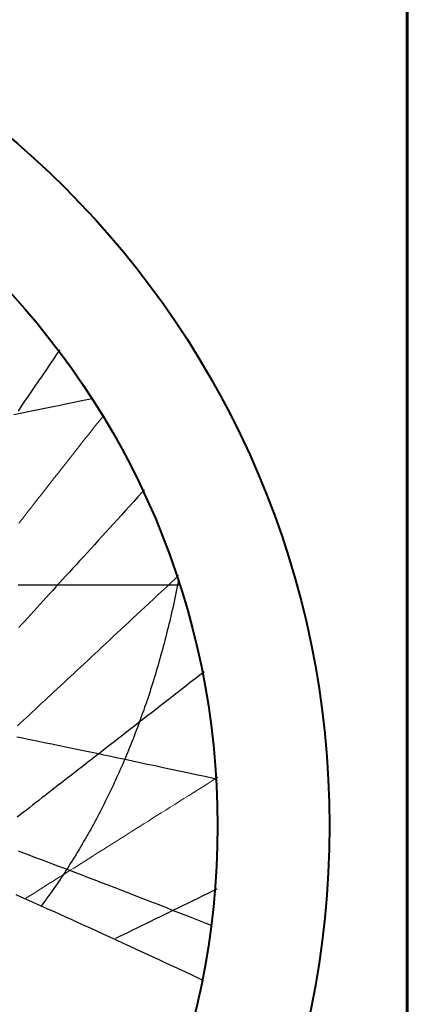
# Model space of a CAD drawing. Header units: millimetres. Extents: x 10 to 831, y 10 to 584.
# Tile 15 of 16: x 529 to 581, y 370 to 502. Entities that reach past the tile are written whole.
import ezdxf

# ---------------------------------------------------------------- set-up
doc = ezdxf.new("R2010")
doc.units = ezdxf.units.MM
for name, color, linetype, true_color in [('C1d1b19', 7, 'Continuous', 0x1d1b19), ('C1f7a74', 7, 'Continuous', 0x1f7a74), ('Cb4532a', 7, 'Continuous', 0xb4532a)]:
    doc.layers.add(name, color=color, linetype=linetype, true_color=true_color)

msp = doc.modelspace()

# ---------------------------------------------------------------- linework, layer by layer
at = {"layer": 'C1d1b19', "lineweight": 60}
msp.add_lwpolyline([(318.75, 525.25), (581.25, 525.25), (581.25, 262.75), (318.75, 262.75)], close=True, dxfattribs=at)
at = {"layer": 'C1d1b19', "lineweight": 30}
for points in [[(534.71, 457.77), (534.33, 457.21), (533.83, 456.47), (533.33, 455.73), (532.83, 455.01), (532.35, 454.29), (531.87, 453.59), (531.39, 452.9), (530.93, 452.21), (530.46, 451.54), (530.01, 450.87), (529.56, 450.21), (529.12, 449.56)], [(546.04, 439.01), (545.74, 438.69), (545.17, 438.06), (544.61, 437.44), (544.05, 436.83), (543.5, 436.23), (542.96, 435.63), (542.43, 435.04), (541.9, 434.46), (541.37, 433.89), (540.86, 433.32), (540.34, 432.76), (539.84, 432.21), (539.34, 431.66), (538.85, 431.12), (538.36, 430.58), (537.88, 430.05), (537.4, 429.53), (536.93, 429.01), (536.46, 428.5), (536, 428), (535.54, 427.49), (535.09, 427), (534.65, 426.51), (534.2, 426.02), (533.77, 425.54), (533.33, 425.07), (532.91, 424.6), (532.48, 424.13), (532.06, 423.67), (531.65, 423.22), (531.23, 422.76), (530.83, 422.32), (530.42, 421.87), (530.02, 421.44), (529.63, 421), (529.23, 420.57)], [(554.05, 414.64), (553.48, 414.2), (552.85, 413.71), (552.23, 413.23), (551.62, 412.75), (551.01, 412.28), (550.41, 411.81), (549.82, 411.35), (549.23, 410.89), (548.65, 410.44), (548.08, 410), (547.51, 409.55), (546.95, 409.12), (546.39, 408.68), (545.84, 408.25), (545.29, 407.83), (544.75, 407.41), (544.22, 406.99), (543.69, 406.58), (543.16, 406.17), (542.64, 405.77), (542.13, 405.37), (541.62, 404.97), (541.11, 404.58), (540.61, 404.19), (540.12, 403.8), (539.63, 403.42), (539.14, 403.04), (538.66, 402.67), (538.18, 402.3), (537.71, 401.93), (537.24, 401.56), (536.77, 401.2), (536.31, 400.84), (535.85, 400.49), (535.4, 400.13), (534.95, 399.78), (534.5, 399.44), (534.06, 399.09), (533.62, 398.75), (533.19, 398.41), (532.76, 398.08), (532.33, 397.74), (531.9, 397.41), (531.48, 397.09), (531.06, 396.76), (530.65, 396.44), (530.24, 396.12), (529.83, 395.8), (529.42, 395.48), (529.02, 395.17)], [(555.74, 385.54), (555.24, 385.29), (554.55, 384.96), (553.88, 384.63), (553.21, 384.3), (552.54, 383.97), (551.89, 383.65), (551.24, 383.33), (550.59, 383.02), (549.95, 382.71), (549.32, 382.4), (548.69, 382.09), (548.07, 381.79), (547.46, 381.49), (546.85, 381.19), (546.25, 380.89), (545.65, 380.6), (545.05, 380.31), (544.47, 380.02), (543.88, 379.74), (543.31, 379.45), (542.73, 379.17), (542.17, 378.9)]]:
    msp.add_lwpolyline(points, dxfattribs=at)
at = {"layer": 'C1d1b19', "lineweight": 13}
for points in [[(540.63, 449.06), (540.55, 448.96), (540.01, 448.27), (539.47, 447.59), (538.95, 446.92), (538.42, 446.25), (537.91, 445.6), (537.4, 444.95), (536.9, 444.31), (536.41, 443.68), (535.92, 443.06), (535.43, 442.44), (534.96, 441.83), (534.49, 441.23), (534.02, 440.64), (533.56, 440.06), (533.11, 439.48), (532.66, 438.91), (532.22, 438.34), (531.78, 437.78), (531.34, 437.23), (530.92, 436.69), (530.49, 436.15), (530.07, 435.61), (529.66, 435.09), (529.25, 434.56)], [(550.63, 427.53), (550.18, 427.1), (549.58, 426.54), (548.99, 425.99), (548.4, 425.44), (547.82, 424.91), (547.25, 424.37), (546.69, 423.85), (546.13, 423.33), (545.58, 422.81), (545.03, 422.3), (544.49, 421.8), (543.96, 421.3), (543.43, 420.81), (542.91, 420.32), (542.39, 419.84), (541.88, 419.36), (541.37, 418.89), (540.87, 418.42), (540.38, 417.96), (539.89, 417.5), (539.4, 417.05), (538.92, 416.6), (538.45, 416.16), (537.97, 415.72), (537.51, 415.29), (537.05, 414.86), (536.59, 414.43), (536.14, 414.01), (535.69, 413.59), (535.24, 413.17), (534.8, 412.76), (534.37, 412.36), (533.93, 411.95), (533.51, 411.55), (533.08, 411.16), (532.66, 410.77), (532.24, 410.38), (531.83, 409.99), (531.42, 409.61), (531.02, 409.23), (530.61, 408.85), (530.21, 408.48), (529.82, 408.11), (529.42, 407.75), (529.04, 407.38)], [(555.88, 400.52), (555.82, 400.48), (555.15, 400.06), (554.5, 399.65), (553.85, 399.24), (553.21, 398.84), (552.58, 398.44), (551.95, 398.04), (551.33, 397.65), (550.71, 397.26), (550.1, 396.88), (549.5, 396.5), (548.91, 396.12), (548.31, 395.75), (547.73, 395.38), (547.15, 395.02), (546.58, 394.65), (546.01, 394.3), (545.44, 393.94), (544.89, 393.59), (544.33, 393.24), (543.79, 392.89), (543.24, 392.55), (542.71, 392.21), (542.17, 391.88), (541.64, 391.54), (541.12, 391.21), (540.6, 390.88), (540.09, 390.56), (539.57, 390.24), (539.07, 389.92), (538.57, 389.6), (538.07, 389.29), (537.57, 388.98), (537.09, 388.67), (536.6, 388.36), (536.12, 388.06), (535.64, 387.76), (535.17, 387.46), (534.69, 387.16), (534.23, 386.87), (533.76, 386.57), (533.3, 386.28), (532.85, 386), (532.4, 385.71), (531.95, 385.43), (531.5, 385.14), (531.06, 384.86), (530.62, 384.59), (530.18, 384.31)]]:
    msp.add_lwpolyline(points, dxfattribs=at)
at = {"layer": 'C1d1b19', "lineweight": 40}
for radius in [120.83, 105.83]:
    msp.add_circle((450, 394), radius, dxfattribs=at)
at = {"layer": 'C1f7a74', "lineweight": 30}
msp.add_lwpolyline([(550.6, 426.88), (550.57, 426.71), (550.48, 426.27), (550.39, 425.82), (550.3, 425.38), (550.21, 424.93), (550.11, 424.49), (550.02, 424.05), (549.92, 423.61), (549.83, 423.17), (549.73, 422.74), (549.63, 422.3), (549.53, 421.87), (549.43, 421.44), (549.32, 421.01), (549.22, 420.58), (549.11, 420.15), (549.01, 419.73), (548.9, 419.3), (548.79, 418.88), (548.68, 418.45), (548.57, 418.03), (548.45, 417.61), (548.34, 417.2), (548.22, 416.78), (548.11, 416.36), (547.99, 415.95), (547.87, 415.54), (547.75, 415.12), (547.63, 414.71), (547.51, 414.3), (547.38, 413.9), (547.26, 413.49), (547.13, 413.09), (547.01, 412.68), (546.88, 412.28), (546.75, 411.88), (546.62, 411.48), (546.49, 411.08), (546.35, 410.69), (546.22, 410.29), (546.08, 409.9), (545.95, 409.5), (545.81, 409.11), (545.67, 408.72), (545.53, 408.33), (545.39, 407.94), (545.25, 407.56), (545.1, 407.17), (544.96, 406.79), (544.81, 406.41), (544.67, 406.03), (544.52, 405.65), (544.37, 405.27), (544.22, 404.89), (544.07, 404.52), (543.92, 404.14), (543.76, 403.77), (543.61, 403.4), (543.45, 403.03), (543.3, 402.66), (543.14, 402.29), (542.98, 401.93), (542.82, 401.56), (542.66, 401.2), (542.5, 400.83), (542.33, 400.47), (542.17, 400.11), (542, 399.76), (541.84, 399.4), (541.67, 399.04), (541.5, 398.69), (541.33, 398.34), (541.16, 397.99), (540.99, 397.64), (540.81, 397.29), (540.64, 396.94), (540.47, 396.59), (540.29, 396.25), (540.11, 395.9), (539.94, 395.56), (539.76, 395.22), (539.58, 394.88), (539.4, 394.54), (539.21, 394.21), (539.03, 393.87), (538.85, 393.54), (538.66, 393.21), (538.48, 392.87), (538.29, 392.54), (538.1, 392.22), (537.91, 391.89), (537.72, 391.56), (537.53, 391.24), (537.34, 390.91), (537.15, 390.59), (536.95, 390.27), (536.76, 389.95), (536.56, 389.64), (536.36, 389.32), (536.17, 389), (535.97, 388.69), (535.77, 388.38), (535.57, 388.07), (535.37, 387.76), (535.16, 387.45), (534.96, 387.14), (534.76, 386.84), (534.55, 386.53), (534.35, 386.23), (534.14, 385.93), (533.93, 385.63), (533.72, 385.33), (533.51, 385.04), (533.3, 384.74), (533.09, 384.45), (532.88, 384.15), (532.67, 383.86), (532.45, 383.57), (532.24, 383.28)], dxfattribs=at)
at = {"layer": 'Cb4532a', "lineweight": 30}
for points in [[(528.58, 449.1), (529.42, 449.27), (530.28, 449.44), (531.15, 449.62), (532.03, 449.8), (532.92, 449.98), (533.83, 450.17), (534.76, 450.36), (535.7, 450.56), (536.66, 450.76), (537.63, 450.96), (538.62, 451.17), (539.01, 451.25)], [(529.12, 426.27), (529.92, 426.27), (530.73, 426.27), (531.56, 426.27), (532.39, 426.27), (533.24, 426.27), (534.1, 426.27), (534.98, 426.27), (535.87, 426.27), (536.78, 426.27), (537.7, 426.27), (538.63, 426.27), (539.58, 426.27), (540.55, 426.27), (541.54, 426.27), (542.54, 426.27), (543.56, 426.27), (544.59, 426.27), (545.65, 426.27), (546.72, 426.27), (547.82, 426.27), (548.93, 426.27), (550.07, 426.27), (550.79, 426.27)], [(528.96, 405.93), (529.71, 405.78), (530.48, 405.62), (531.25, 405.46), (532.04, 405.3), (532.83, 405.14), (533.64, 404.97), (534.46, 404.8), (535.3, 404.63), (536.15, 404.45), (537.01, 404.27), (537.88, 404.09), (538.77, 403.9), (539.68, 403.72), (540.6, 403.52), (541.53, 403.33), (542.48, 403.13), (543.45, 402.92), (544.43, 402.71), (545.43, 402.5), (546.45, 402.29), (547.49, 402.07), (548.55, 401.84), (549.62, 401.61), (550.72, 401.38), (551.83, 401.14), (552.97, 400.89), (554.13, 400.64), (555.31, 400.39), (555.64, 400.32)], [(529.14, 390.65), (529.86, 390.38), (530.59, 390.11), (531.33, 389.83), (532.08, 389.55), (532.85, 389.26), (533.62, 388.97), (534.41, 388.67), (535.21, 388.37), (536.02, 388.06), (536.84, 387.74), (537.68, 387.43), (538.53, 387.1), (539.39, 386.77), (540.27, 386.43), (541.16, 386.09), (542.07, 385.74), (542.99, 385.39), (543.93, 385.02), (544.88, 384.65), (545.85, 384.28), (546.84, 383.89), (547.84, 383.5), (548.86, 383.1), (549.9, 382.69), (550.96, 382.28), (552.04, 381.86), (553.14, 381.42), (554.26, 380.98), (554.99, 380.69)], [(528.81, 384.81), (529.51, 384.5), (530.22, 384.18), (530.94, 383.86), (531.67, 383.53), (532.42, 383.2), (533.17, 382.86), (533.94, 382.52), (534.72, 382.17), (535.5, 381.82), (536.31, 381.45), (537.12, 381.08), (537.94, 380.71), (538.78, 380.33), (539.64, 379.94), (540.5, 379.54), (541.38, 379.14), (542.28, 378.73), (543.19, 378.31), (544.11, 377.89), (545.05, 377.45), (546.01, 377.01), (546.98, 376.56), (547.97, 376.1), (548.98, 375.63), (550, 375.15), (551.05, 374.67), (552.11, 374.17), (553.19, 373.66), (553.8, 373.37)]]:
    msp.add_lwpolyline(points, dxfattribs=at)

doc.saveas('drawing.dxf')
